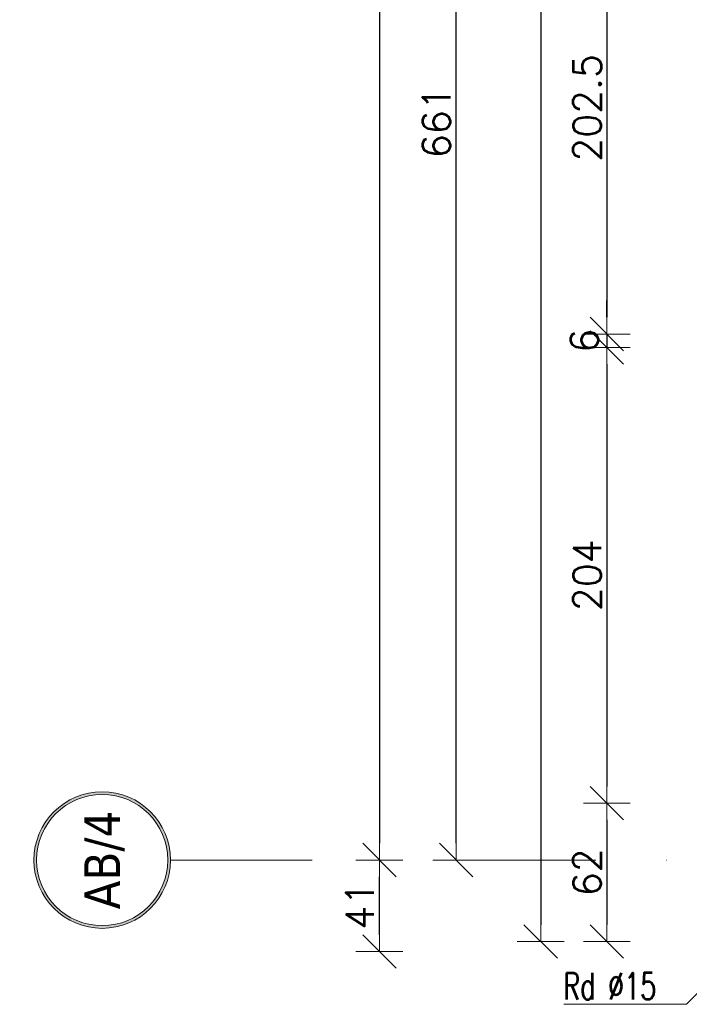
# Model space of a CAD drawing. Header units: millimetres. Extents: x 28291 to 177760, y -399809 to -170937.
# Tile 91 of 256: x 48572 to 48872, y -195665 to -195224. Entities that reach past the tile are written whole.
import ezdxf
from ezdxf.enums import TextEntityAlignment as Align

# ---------------------------------------------------------------- set-up
doc = ezdxf.new("R2010")
doc.units = ezdxf.units.MM
doc.linetypes.add('DASHDOT', pattern=[25.4, 12.7, -6.35, 0, -6.35])
doc.layers.get('0').update_dxf_attribs({"lineweight": 0})
for name, color, linetype, lineweight in [('!! 0_ Istn-sciany', 3, 'Continuous', 30), ('!! 0_ Opis', 8, 'Continuous', 13), ('!! wymiary osi', 250, 'Continuous', 9), ('0-osie-liniA', 14, 'DASHDOT', 5), ('0-osie-tx', 66, 'Continuous', 9), ('Dimension (ISO)', 7, 'Continuous', 25)]:
    doc.layers.add(name, color=color, linetype=linetype, lineweight=lineweight)
doc.styles.add('ARCHETYP', font='romans.shx', dxfattribs={"height": 15})
doc.styles.add('Note Text (ISO)', font='tahoma.ttf')
doc.styles.add('TAHOMA', font='tahoma.ttf')
doc.styles.add('TXT', font='simplex.shx')
doc.dimstyles.new('Default (ISO)', dxfattribs={"dimscale": 5, "dimtxt": 5, "dimasz": 5, "dimexe": 3.175, "dimexo": 0, "dimgap": 0.762, "dimtad": 1, "dimdec": 0, "dimrnd": 1e-08, "dimzin": 0, "dimtxsty": 'Note Text (ISO)', "dimcen": 0.09, "dimdle": 10, "dimclrd": 256, "dimclre": 256, "dimclrt": 256, "dimazin": 0, "dimtfac": 0.70104, "dimtmove": 0, "dimatfit": 3, "dimfxl": 1, "dimtolj": 1, "dimtzin": 0, "dimlwd": -1, "dimlwe": -1, "dimarcsym": 0})
doc.dimstyles.new('DIM50', dxfattribs={"dimscale": 5, "dimtxt": 2.5, "dimasz": 1.5, "dimexe": 0, "dimexo": 0, "dimgap": 0.5, "dimtad": 1, "dimdec": 4, "dimrnd": 0.5, "dimdsep": 46, "dimtxsty": 'TXT', "dimblk1": 'TICK1', "dimblk2": 'TICK1', "dimsah": 1, "dimcen": 0, "dimse1": 1, "dimse2": 1, "dimclrd": 1, "dimclre": 7, "dimclrt": 9, "dimadec": 0, "dimazin": 0, "dimtfac": 1, "dimtdec": 4, "dimtmove": 2, "dimatfit": 3, "dimldrblk": 'TICK1', "dimfxl": 1, "dimtolj": 1, "dimarcsym": 0})

# ---------------------------------------------------------------- blocks, each defined once
blk = doc.blocks.new('*U80')
h = blk.add_hatch(color=256)
edge = h.paths.add_edge_path()
edge.add_arc((0, 0), 30.6, 0, 360)
edge = h.paths.add_edge_path(flags=17)
edge.add_arc((0, 0), 29.4, 0, 360)
for radius in [30.6, 29.4]:
    blk.add_circle((0, 0), radius)
at = {"style": 'TAHOMA', "flags": 8}
blk.add_attdef('ANSICHTSNUMMER', text='', height=16, dxfattribs=at).set_placement((0, 0), align=Align.MIDDLE_CENTER)
blk = doc.blocks.new('TICK1')
at = {"color": 0}
for p, q in [((0, -1.4), (0, 1.4)), ((0, 0), (-1, 0))]:
    blk.add_line(p, q, dxfattribs=at)
at = {"color": 2}
blk.add_line((-1, -1), (1, 1), dxfattribs=at)
blk = doc.blocks.new('*D3721')
at = {"layer": '!! wymiary osi', "color": 1, "lineweight": -2, "transparency": 16777216}
blk.add_line((48732.98, -194409.59), (48732.98, -195655.59), dxfattribs=at)
at = {"layer": 'DEFPOINTS', "color": 0, "transparency": 16777216}
for p in [(48761.96, -194402.09), (48732.98, -195663.09), (48761.96, -195663.09)]:
    blk.add_point(p, dxfattribs=at)
at = {"layer": '!! wymiary osi', "color": 1, "lineweight": -2, "transparency": 16777216, "xscale": 7.5, "yscale": 7.5, "zscale": 7.5}
for p, rotation in [((48732.98, -194402.09), 90), ((48732.98, -195663.09), 270)]:
    blk.add_blockref('TICK1', p, dxfattribs=dict(at, rotation=rotation))
at = {"layer": '!! wymiary osi', "color": 9, "transparency": 16777216, "insert": (48724.23, -195032.59), "char_height": 12.5, "attachment_point": 5, "rotation": 90, "style": 'TXT'}
blk.add_mtext('\\A1;1261', dxfattribs=at)
blk = doc.blocks.new('*D3722')
at = {"layer": '!! wymiary osi', "color": 1, "lineweight": -2, "transparency": 16777216}
blk.add_line((48767.37, -195655.59), (48767.37, -195009.59), dxfattribs=at)
at = {"layer": 'DEFPOINTS', "color": 0, "transparency": 16777216}
for p in [(48767.37, -195002.09), (48799.55, -195002.09), (48799.55, -195663.09)]:
    blk.add_point(p, dxfattribs=at)
at = {"layer": '!! wymiary osi', "color": 1, "lineweight": -2, "transparency": 16777216, "xscale": 7.5, "yscale": 7.5, "zscale": 7.5}
for p, rotation in [((48767.37, -195002.09), 90), ((48767.37, -195663.09), 270)]:
    blk.add_blockref('TICK1', p, dxfattribs=dict(at, rotation=rotation))
at = {"layer": '!! wymiary osi', "color": 9, "transparency": 16777216, "insert": (48758.62, -195332.59), "char_height": 12.5, "attachment_point": 5, "rotation": 90, "style": 'TXT'}
blk.add_mtext('\\A1;661', dxfattribs=at)
blk = doc.blocks.new('*D3758')
at = {"layer": '!! wymiary osi', "color": 1, "lineweight": -2, "transparency": 16777216}
blk.add_line((48732.98, -195696.55), (48732.98, -195670.59), dxfattribs=at)
at = {"layer": 'DEFPOINTS', "color": 0, "transparency": 16777216}
for p in [(48732.98, -195663.09), (48917.71, -195663.09), (48917.71, -195704.05)]:
    blk.add_point(p, dxfattribs=at)
at = {"layer": '!! wymiary osi', "color": 1, "lineweight": -2, "transparency": 16777216, "xscale": 7.5, "yscale": 7.5, "zscale": 7.5}
for p, rotation in [((48732.98, -195663.09), 90), ((48732.98, -195704.05), 270)]:
    blk.add_blockref('TICK1', p, dxfattribs=dict(at, rotation=rotation))
at = {"layer": '!! wymiary osi', "color": 9, "transparency": 16777216, "insert": (48724.23, -195683.57), "char_height": 12.5, "attachment_point": 5, "rotation": 90, "style": 'TXT'}
blk.add_mtext('\\A1;41', dxfattribs=at)
blk = doc.blocks.new('*D1405')
at = {"layer": 'DEFPOINTS', "color": 0, "transparency": 16777216}
for p in [(-689.8, 120.2), (510.2, 120.2), (510.2, 18.8)]:
    blk.add_point(p, dxfattribs=at)
at = {"layer": 'Dimension (ISO)', "transparency": 16777216}
for p, q in [((-689.8, 120.2), (-689.8, 2.9)), ((510.2, 120.2), (510.2, 2.9)), ((-664.8, 18.8), (485.2, 18.8))]:
    blk.add_line(p, q, dxfattribs=at)
for points in [[(-664.8, 22.9), (-664.8, 14.6), (-689.8, 18.8)], [(485.2, 22.9), (485.2, 14.6), (510.2, 18.8)]]:
    blk.add_solid(points, dxfattribs=at)
at = {"layer": 'Dimension (ISO)', "lineweight": 9, "transparency": 16777216, "insert": (-160.6, 48.6), "char_height": 25, "attachment_point": 1, "style": 'Note Text (ISO)'}
blk.add_mtext('\\A1;1200', dxfattribs=at)
blk = doc.blocks.new('*D2209')
at = {"layer": '!! wymiary osi', "color": 1, "lineweight": -2, "transparency": 16777216}
blk.add_line((48805.28, -194310.09), (48805.28, -195629.09), dxfattribs=at)
at = {"layer": 'DEFPOINTS', "color": 0, "transparency": 16777216}
for p in [(48891.21, -194302.59), (48805.28, -195636.59), (48891.21, -195636.59)]:
    blk.add_point(p, dxfattribs=at)
at = {"layer": '!! wymiary osi', "color": 1, "lineweight": -2, "transparency": 16777216, "xscale": 7.5, "yscale": 7.5, "zscale": 7.5}
for p, rotation in [((48805.28, -194302.59), 90), ((48805.28, -195636.59), 270)]:
    blk.add_blockref('TICK1', p, dxfattribs=dict(at, rotation=rotation))
at = {"layer": '!! wymiary osi', "color": 9, "transparency": 16777216, "insert": (48796.53, -194969.59), "char_height": 12.5, "attachment_point": 5, "rotation": 90, "style": 'TXT'}
blk.add_mtext('\\A1;1334', dxfattribs=at)
blk = doc.blocks.new('*D2217')
at = {"layer": '!! wymiary osi', "color": 1, "lineweight": -2, "transparency": 16777216}
blk.add_line((48834.89, -195169.25), (48834.89, -195356.92), dxfattribs=at)
at = {"layer": 'DEFPOINTS', "color": 0, "transparency": 16777216}
for p in [(48942.71, -195161.75), (48834.89, -195364.42), (48942.71, -195364.42)]:
    blk.add_point(p, dxfattribs=at)
at = {"layer": '!! wymiary osi', "color": 1, "lineweight": -2, "transparency": 16777216, "xscale": 7.5, "yscale": 7.5, "zscale": 7.5}
for p, rotation in [((48834.89, -195161.75), 90), ((48834.89, -195364.42), 270)]:
    blk.add_blockref('TICK1', p, dxfattribs=dict(at, rotation=rotation))
at = {"layer": '!! wymiary osi', "color": 9, "transparency": 16777216, "insert": (48826.14, -195263.09), "char_height": 12.5, "attachment_point": 5, "rotation": 90, "style": 'TXT'}
blk.add_mtext('\\A1;202.5', dxfattribs=at)
blk = doc.blocks.new('*D2218')
at = {"layer": '!! wymiary osi', "color": 1, "lineweight": -2, "transparency": 16777216}
for p, q in [((48834.89, -195356.92), (48834.89, -195349.42)), ((48834.89, -195364.42), (48834.89, -195370.42)), ((48834.89, -195377.92), (48834.89, -195385.42))]:
    blk.add_line(p, q, dxfattribs=at)
at = {"layer": 'DEFPOINTS', "color": 0, "transparency": 16777216}
for p in [(48942.71, -195364.42), (48834.89, -195370.42), (48942.71, -195370.42)]:
    blk.add_point(p, dxfattribs=at)
at = {"layer": '!! wymiary osi', "color": 1, "lineweight": -2, "transparency": 16777216, "xscale": 7.5, "yscale": 7.5, "zscale": 7.5}
for p, rotation in [((48834.89, -195364.42), 270), ((48834.89, -195370.42), 90)]:
    blk.add_blockref('TICK1', p, dxfattribs=dict(at, rotation=rotation))
at = {"layer": '!! wymiary osi', "color": 9, "transparency": 16777216, "insert": (48824.89, -195367.42), "char_height": 12.5, "attachment_point": 5, "rotation": 90, "style": 'TXT'}
blk.add_mtext('\\A1;6', dxfattribs=at)
blk = doc.blocks.new('*D2219')
at = {"layer": '!! wymiary osi', "color": 1, "lineweight": -2, "transparency": 16777216}
blk.add_line((48834.89, -195377.92), (48834.89, -195567.09), dxfattribs=at)
at = {"layer": 'DEFPOINTS', "color": 0, "transparency": 16777216}
for p in [(48942.71, -195370.42), (48834.89, -195574.59), (48942.71, -195574.59)]:
    blk.add_point(p, dxfattribs=at)
at = {"layer": '!! wymiary osi', "color": 1, "lineweight": -2, "transparency": 16777216, "xscale": 7.5, "yscale": 7.5, "zscale": 7.5}
for p, rotation in [((48834.89, -195370.42), 90), ((48834.89, -195574.59), 270)]:
    blk.add_blockref('TICK1', p, dxfattribs=dict(at, rotation=rotation))
at = {"layer": '!! wymiary osi', "color": 9, "transparency": 16777216, "insert": (48826.14, -195472.5), "char_height": 12.5, "attachment_point": 5, "rotation": 90, "style": 'TXT'}
blk.add_mtext('\\A1;204', dxfattribs=at)
blk = doc.blocks.new('*D2220')
at = {"layer": '!! wymiary osi', "color": 1, "lineweight": -2, "transparency": 16777216}
blk.add_line((48834.89, -195582.09), (48834.89, -195629.09), dxfattribs=at)
at = {"layer": 'DEFPOINTS', "color": 0, "transparency": 16777216}
for p in [(48942.71, -195574.59), (48834.89, -195636.59), (48942.71, -195636.59)]:
    blk.add_point(p, dxfattribs=at)
at = {"layer": '!! wymiary osi', "color": 1, "lineweight": -2, "transparency": 16777216, "xscale": 7.5, "yscale": 7.5, "zscale": 7.5}
for p, rotation in [((48834.89, -195574.59), 90), ((48834.89, -195636.59), 270)]:
    blk.add_blockref('TICK1', p, dxfattribs=dict(at, rotation=rotation))
at = {"layer": '!! wymiary osi', "color": 9, "transparency": 16777216, "insert": (48826.14, -195605.59), "char_height": 12.5, "attachment_point": 5, "rotation": 90, "style": 'TXT'}
blk.add_mtext('\\A1;62', dxfattribs=at)
blk = doc.blocks.new('BLOK OSI')
at = {"layer": '0-osie-liniA', "ltscale": 5}
blk.add_lwpolyline([(48639.33021, -195663.0883), (55424.2848, -195663.0883)], dxfattribs=at)
at = {"layer": '0-osie-tx'}
ref = blk.add_blockref('*U80', (48608.73021, -195663.0883), dxfattribs=dict(at, rotation=270))
ref.add_attrib('ANSICHTSNUMMER', 'AB/4', dxfattribs={"layer": '0', "height": 16, "rotation": 90, "style": 'TAHOMA', "flags": 8}).set_placement((48608.73021, -195663.0883), align=Align.MIDDLE_CENTER)
at = {"layer": '!! wymiary osi'}
for base, p1, p2, picture, middle in [((48732.97828, -195663.0883), (48761.95606, -194402.0883), (48761.95606, -195663.0883), '*D3721', (48724.22828, -195032.5883)), ((48767.36541, -195002.0883), (48799.55338, -195663.0883), (48799.55338, -195002.0883), '*D3722', (48758.61541, -195332.5883)), ((48732.97828, -195663.0883), (48917.71142, -195704.04847), (48917.71142, -195663.0883), '*D3758', (48724.22828, -195683.56839))]:
    dim = blk.add_linear_dim(base=base, p1=p1, p2=p2, angle=90, dimstyle='DIM50', dxfattribs=at)
    dim.commit()
    dim.dimension.update_dxf_attribs({"geometry": picture, "text_midpoint": middle})
blk = doc.blocks.new('A$C11ef928a')
at = {"layer": 'Dimension (ISO)', "lineweight": 9}
dim = blk.add_linear_dim(base=(510.2, 18.8), p1=(-689.8, 120.2), p2=(510.2, 120.2), angle=180, dimstyle='Default (ISO)', override={"dimdec": 0, "dimlfac": 1, "dimtp": 0, "dimtm": 0, "dimtdec": 2, "dimtofl": 0, "dimatfit": 1}, dxfattribs=at)
dim.commit()
dim.dimension.update_dxf_attribs({"geometry": '*D1405', "text_midpoint": (-125.7, 18.8), "dimtype": 128})

msp = doc.modelspace()

# ---------------------------------------------------------------- linework, layer by layer
at = {"layer": '!! 0_ Opis'}
for points in [[(48870.57423, -195664.7255), (48893.21142, -195642.0883)], [(48870.57423, -195664.7255), (48815.68889, -195664.7255)]]:
    msp.add_lwpolyline(points, dxfattribs=at)

# ---------------------------------------------------------------- block references
at = {"layer": '!! 0_ Istn-sciany'}
msp.add_blockref('BLOK OSI', (0, 63), dxfattribs=at)
at = {"xscale": -0.1, "yscale": 0.1, "zscale": 0.1, "rotation": 90}
msp.add_blockref('A$C11ef928a', (82225.12684, -195364.3052), dxfattribs=at)

# ---------------------------------------------------------------- texts
at = {"layer": '!! 0_ Opis', "style": 'ARCHETYP', "width": 0.7}
msp.add_text('Rd %%C15', height=12, rotation=360, dxfattribs=at).set_placement((48815.32858, -195662.55211))

# ---------------------------------------------------------------- dimensions: what is measured, and where the dimension line sits
at = {"layer": '!! wymiary osi'}
for base, p1, p2, picture, middle in [((48805.2752, -195636.5883), (48891.21142, -194302.5883), (48891.21142, -195636.5883), '*D2209', (48796.5252, -194969.5883)), ((48834.89139, -195364.42164), (48942.71142, -195161.75497), (48942.71142, -195364.42164), '*D2217', (48826.14139, -195263.0883)), ((48834.89139, -195370.42164), (48942.71142, -195364.42164), (48942.71142, -195370.42164), '*D2218', (48824.89139, -195367.42164)), ((48834.89139, -195574.5883), (48942.71142, -195370.42164), (48942.71142, -195574.5883), '*D2219', (48826.14139, -195472.50497)), ((48834.89139, -195636.5883), (48942.71142, -195574.5883), (48942.71142, -195636.5883), '*D2220', (48826.14139, -195605.5883))]:
    dim = msp.add_linear_dim(base=base, p1=p1, p2=p2, angle=90, dimstyle='DIM50', dxfattribs=at)
    dim.commit()
    dim.dimension.update_dxf_attribs({"geometry": picture, "text_midpoint": middle})

doc.saveas('drawing.dxf')
